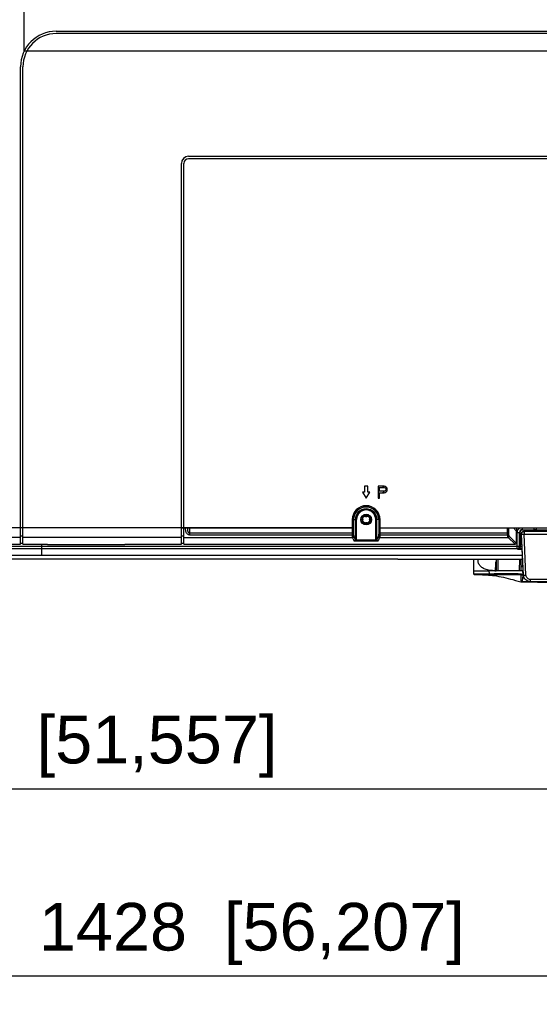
# Model space of a CAD drawing. Header units: millimetres. Extents: x -6054 to 364, y -1866 to 3094.
# Tile 130 of 256: x -4118 to -3901, y -208 to 205. Entities that reach past the tile are written whole.
import ezdxf

# ---------------------------------------------------------------- set-up
doc = ezdxf.new("R2010")
doc.units = ezdxf.units.MM
doc.header["$LTSCALE"] = 65.395
doc.header["$PDSIZE"] = 0.05
doc.layers.get('0').update_dxf_attribs({"linetype": 'CONTINUOUS'})
doc.layers.get('Defpoints').update_dxf_attribs({"linetype": 'CONTINUOUS'})
doc.layers.add('DIM', color=3, linetype='CONTINUOUS')
doc.styles.get("Standard").update_dxf_attribs({"font": 'arial.ttf'})
doc.dimstyles.new('ISO-25', dxfattribs={"dimtxt": 2.5, "dimasz": 2.5, "dimexe": 1.25, "dimexo": 0.625, "dimtad": 1, "dimtxsty": 'STANDARD', "dimcen": 2.5, "dimadec": 0, "dimazin": 0, "dimtfac": 1, "dimtmove": 0, "dimatfit": 3, "dimfxl": 1, "dimarcsym": 0})

# ---------------------------------------------------------------- blocks, each defined once
blk = doc.blocks.new('*D4')
at = {"layer": 'Defpoints', "color": 0}
for p in [(-3425.42, 234.04), (-4734.98, 45), (-4734.98, -117.52)]:
    blk.add_point(p, dxfattribs=at)
at = {"layer": 'DIM', "color": 3, "lineweight": -2}
for p, q in [((-3425.42, 233.41), (-3425.42, -118.77)), ((-4734.98, 44.37), (-4734.98, -118.77)), ((-3440.42, -117.52), (-4719.98, -117.52))]:
    blk.add_line(p, q, dxfattribs=at)
at = {"layer": 'DIM', "color": 3}
for points in [[(-4719.98, -115.02), (-4719.98, -120.02), (-4734.98, -117.52)], [(-3440.42, -120.02), (-3440.42, -115.02), (-3425.42, -117.52)]]:
    blk.add_solid(points, dxfattribs=at)
at = {"layer": 'DIM', "color": 2, "insert": (-4099.73, -99.71), "char_height": 20, "attachment_point": 5}
blk.add_mtext('1310  [51,557]', dxfattribs=at)
blk = doc.blocks.new('*D18')
at = {"layer": 'Defpoints', "color": 0}
for p in [(-3307.32, 492.15), (-4734.98, -14.55), (-4734.98, -196.07)]:
    blk.add_point(p, dxfattribs=at)
at = {"layer": 'DIM', "color": 3, "lineweight": -2}
for p, q in [((-3307.32, 491.52), (-3307.32, -197.32)), ((-4734.98, -15.18), (-4734.98, -197.32)), ((-3322.32, -196.07), (-4719.98, -196.07))]:
    blk.add_line(p, q, dxfattribs=at)
at = {"layer": 'DIM', "color": 3}
for points in [[(-4719.98, -193.57), (-4719.98, -198.57), (-4734.98, -196.07)], [(-3322.32, -198.57), (-3322.32, -193.57), (-3307.32, -196.07)]]:
    blk.add_solid(points, dxfattribs=at)
at = {"layer": 'DIM', "color": 2, "insert": (-4021.15, -178.26), "char_height": 20, "attachment_point": 5}
blk.add_mtext('1428  [56,207]', dxfattribs=at)
blk = doc.blocks.new('*D19')
at = {"layer": 'Defpoints', "color": 0}
for p in [(-3379.72, 594.65), (-4909.71, -20.96), (-4728.57, -20.96)]:
    blk.add_point(p, dxfattribs=at)
at = {"layer": 'DIM', "color": 3, "lineweight": -2}
for p, q in [((-3380.35, 594.65), (-4910.96, 594.65)), ((-4909.71, 579.65), (-4909.71, -5.96)), ((-4729.2, -20.96), (-4910.96, -20.96))]:
    blk.add_line(p, q, dxfattribs=at)
at = {"layer": 'DIM', "color": 3}
for points in [[(-4907.21, 579.65), (-4912.21, 579.65), (-4909.71, 594.65)], [(-4912.21, -5.96), (-4907.21, -5.96), (-4909.71, -20.96)]]:
    blk.add_solid(points, dxfattribs=at)
at = {"layer": 'DIM', "color": 2, "insert": (-4927.52, 286.84), "char_height": 20, "attachment_point": 5, "rotation": 90}
blk.add_mtext('616  [24,236]', dxfattribs=at)

msp = doc.modelspace()

# ---------------------------------------------------------------- linework, layer by layer
at = {"linetype": 'Continuous'}
for p, q in [((-4103.17, 200.65), (-3683.17, 200.65)), ((-3683.17, 199.65), (-4103.17, 199.65)), ((-4118.17, -14.7), (-4118.17, 185.65)), ((-4117.17, -14.7), (-4117.17, 185.65)), ((-3978.5, -7.84), (-4122.34, -7.84)), ((-4118.17, -11.81), (-4122.01, -11.81)), ((-4117.17, -11.31), (-4118.17, -11.31)), ((-4050.67, -11.81), (-4117.17, -11.81)), ((-4518.16, -15.52), (-3907.92, -15.52)), ((-4518.16, -16.52), (-3907.87, -16.52)), ((-4135.32, -14.7), (-4118.17, -14.7)), ((-4118.17, -14.2), (-4117.17, -14.2)), ((-4117.17, -14.7), (-4106.88, -14.7)), ((-4109.17, -19.39), (-4109.17, -14.7)), ((-4074.46, -14.96), (-4106.88, -14.96)), ((-3959.89, -19.39), (-4557.75, -19.39)), ((-3907.73, -19.39), (-4109.17, -19.39)), ((-3959.89, -20.96), (-4728.57, -20.96))]:
    msp.add_line(p, q, dxfattribs=at)
at = {"color": 7, "linetype": 'Continuous'}
for p, q in [((-4050.67, -14.7), (-4050.67, 145.15)), ((-4049.67, -14.7), (-4049.67, 145.15)), ((-4047.67, 148.15), (-3738.67, 148.15)), ((-3738.67, 147.15), (-4047.67, 147.15)), ((-3972.42, 9.65), (-3973.92, 9.65)), ((-3973.92, 9.65), (-3973.92, 7.15)), ((-3972.42, 7.15), (-3972.42, 9.65)), ((-3965.67, 9.65), (-3968.17, 9.65)), ((-3968.17, 9.65), (-3968.17, 4.65)), ((-3968.17, 9.12), (-3967.55, 9.12)), ((-3967.55, 9.12), (-3965.57, 9.12)), ((-3967.55, 7.52), (-3967.55, 9.12)), ((-3966.15, 9.54), (-3966.67, 9.65)), ((-3965.74, 9.22), (-3966.15, 9.54)), ((-3965.66, 9.12), (-3965.74, 9.22)), ((-3965.15, 9.54), (-3965.67, 9.65)), ((-3965.57, 9.12), (-3965.26, 9.01)), ((-3965.26, 9.01), (-3965.05, 8.8)), ((-3964.74, 9.22), (-3965.15, 9.54)), ((-3965.05, 8.8), (-3964.94, 8.48)), ((-3964.94, 8.48), (-3964.94, 8.16)), ((-3964.42, 8.8), (-3964.74, 9.22)), ((-3964.32, 8.48), (-3964.42, 8.8)), ((-3964.32, 8.05), (-3964.32, 8.48)), ((-3973.92, 7.15), (-3974.67, 7.15)), ((-3974.67, 7.15), (-3973.17, 4.65)), ((-3973.17, 4.65), (-3971.67, 7.15)), ((-3971.67, 7.15), (-3972.42, 7.15)), ((-3967.55, 7.52), (-3968.17, 7.52)), ((-3968.17, 6.88), (-3967.55, 6.88)), ((-3968.17, 4.65), (-3967.55, 4.65)), ((-3965.57, 7.52), (-3967.55, 7.52)), ((-3967.55, 6.88), (-3965.67, 6.88)), ((-3967.55, 4.65), (-3967.55, 6.88)), ((-3966.67, 6.88), (-3966.15, 6.99)), ((-3966.15, 6.99), (-3965.74, 7.31)), ((-3965.74, 7.31), (-3965.58, 7.52)), ((-3965.67, 6.88), (-3965.15, 6.99)), ((-3965.26, 7.63), (-3965.57, 7.52)), ((-3965.05, 7.84), (-3965.26, 7.63)), ((-3965.15, 6.99), (-3964.74, 7.31)), ((-3964.94, 8.16), (-3965.05, 7.84)), ((-3964.74, 7.31), (-3964.42, 7.73)), ((-3964.42, 7.73), (-3964.32, 8.05)), ((-4050.67, -7.84), (-3979, -7.84)), ((-4048.91, -7.84), (-4049.67, -7.84)), ((-4047.17, -10.82), (-4047.17, -7.84)), ((-3979, -4.35), (-3979, -7.84)), ((-3978.95, -4.35), (-3977.7, -4.35)), ((-3978.95, -10.07), (-3978.95, -4.35)), ((-3978.45, -10.07), (-3978.45, -4.35)), ((-3977.2, -4.35), (-3977.7, -4.35)), ((-3977.7, -12.82), (-3977.7, -4.35)), ((-3977.2, -13.43), (-3977.2, -4.35)), ((-3969.15, -4.35), (-3968.65, -4.35)), ((-3969.15, -13.43), (-3969.15, -4.35)), ((-3967.4, -4.35), (-3968.65, -4.35)), ((-3968.65, -12.82), (-3968.65, -4.35)), ((-3967.9, -4.35), (-3967.9, -10.07)), ((-3967.4, -4.35), (-3967.4, -10.07)), ((-3967.34, -7.84), (-3967.34, -4.35)), ((-3967.34, -7.84), (-3819, -7.84)), ((-3913.86, -10.07), (-3913.86, -7.84)), ((-3913.36, -10.07), (-3913.36, -7.84)), ((-3911.38, -7.84), (-3910.21, -9.01)), ((-3907.67, -7.84), (-3907.67, -8.72)), ((-3902.67, -9.14), (-3902.67, -7.84)), ((-3901.67, -9.14), (-3901.67, -7.84)), ((-4049.67, -11.31), (-4050.67, -11.31)), ((-4049.67, -11.81), (-3978.84, -11.81)), ((-3978.45, -10.07), (-4047.17, -10.07)), ((-3978.94, -10.82), (-4047.17, -10.82)), ((-3978.2, -13.31), (-3978.84, -11.81)), ((-3977.7, -12.82), (-3978.34, -11.31)), ((-3968, -11.31), (-3968.65, -12.82)), ((-3967.51, -11.81), (-3968.15, -13.31)), ((-3913.36, -10.07), (-3967.9, -10.07)), ((-3967.51, -11.81), (-3913.61, -11.81)), ((-3913.84, -10.82), (-3967.41, -10.82)), ((-3910.71, -14.7), (-3913.61, -11.81)), ((-3910.21, -14.21), (-3913.11, -11.31)), ((-3910.21, -9.01), (-3910.21, -14.21)), ((-3909.84, -9.76), (-3908.71, -9.76)), ((-3909.84, -16.52), (-3909.84, -9.76)), ((-3908.85, -15.52), (-3908.85, -9.76)), ((-3908.71, -9.76), (-3908.71, -10.62)), ((-3908.69, -11.05), (-3908.69, -15.75)), ((-3908.49, -10.6), (-3908.16, -10.6)), ((-3908.49, -10.6), (-3908.49, -11.09)), ((-3908.49, -11.09), (-3908.14, -11.09)), ((-3908.49, -15.75), (-3908.49, -11.09)), ((-3907.95, -10.4), (-3908.17, -10.4)), ((-3908.17, -10.4), (-3907.41, -25.85)), ((-3907.12, -27.69), (-3907.95, -10.4)), ((-3907.67, -8.59), (-3902.67, -8.59)), ((-3902.67, -8.72), (-3907.67, -8.72)), ((-3879.18, -9.35), (-3907.17, -9.35)), ((-3906.95, -9.35), (-3906.95, -10.4)), ((-3906.95, -10.4), (-3895.71, -10.4)), ((-3906.13, -27.69), (-3906.95, -10.4)), ((-3902.67, -8.46), (-3901.67, -8.46)), ((-3902.67, -8.96), (-3901.67, -8.96)), ((-3902.67, -9.14), (-3901.67, -9.14)), ((-3901.67, -8.59), (-3893.67, -8.59)), ((-3893.67, -8.72), (-3901.67, -8.72)), ((-4074.46, -14.7), (-4050.67, -14.7)), ((-4050.67, -14.2), (-4049.67, -14.2)), ((-4049.67, -14.7), (-3910.71, -14.7)), ((-3969.15, -12.93), (-3977.2, -12.93)), ((-3969.15, -13.43), (-3977.2, -13.43)), ((-3909.68, -16.74), (-3909.84, -16.52)), ((-3908.69, -15.75), (-3908.85, -15.52)), ((-3908.49, -15.75), (-3908.69, -15.75)), ((-3908.64, -16.32), (-3907.88, -16.32)), ((-3908.64, -16.32), (-3908.64, -16.82)), ((-3908.64, -16.82), (-3907.86, -16.82)), ((-3928.17, -20.96), (-3928.17, -25.76)), ((-3926.17, -22.34), (-3926.17, -20.96)), ((-3926.17, -22.34), (-3926.17, -20.96)), ((-3926.17, -22.34), (-3926.17, -20.96)), ((-3918.75, -22.05), (-3918.61, -22.11)), ((-3918.6, -20.96), (-3918.64, -25.84)), ((-3917.81, -25.85), (-3917.85, -20.96)), ((-3908.9, -20.96), (-3908.94, -25.85)), ((-3908.12, -23.88), (-3908.15, -20.96)), ((-3907.51, -23.88), (-3908.12, -23.88)), ((-3908.12, -24.07), (-3907.5, -24.07)), ((-3908.11, -25.85), (-3908.12, -24.07)), ((-3928.17, -25.76), (-3928.11, -27.04)), ((-3928.17, -25.76), (-3928.17, -25.76)), ((-3907.41, -25.85), (-3921.68, -25.85)), ((-3921.68, -25.85), (-3921.61, -27.1)), ((-3921.61, -27.1), (-3921.61, -27.38)), ((-3919.44, -27.11), (-3919.44, -27.39)), ((-3919.44, -27.39), (-3919.44, -27.87)), ((-3908.04, -27.2), (-3908.04, -27.46)), ((-3907.33, -27.51), (-3907.41, -25.85)), ((-3907.12, -27.69), (-3907.32, -28.09)), ((-3878.76, -30.41), (-3907.58, -30.41)), ((-3882.1, -29.46), (-3904.25, -29.46)), ((-3904.25, -30.41), (-3904.25, -29.46))]:
    msp.add_line(p, q, dxfattribs=at)
msp.add_line((-3959.89, -20.96), (-3907.65, -20.96))
at = {"color": 1}
msp.add_lwpolyline([(-4116.67, 273.61), (-3651.13, 273.61), (-3651.13, 192.27), (-4116.67, 192.27)], close=True, dxfattribs=at)
at = {"color": 7, "linetype": 'Continuous'}
for points in [[(-3928.11, -27.04), (-3928.1, -27.09), (-3928.08, -27.15), (-3928.05, -27.2), (-3928.02, -27.24), (-3927.99, -27.27), (-3927.96, -27.3), (-3927.93, -27.31), (-3927.9, -27.33), (-3927.87, -27.34), (-3927.85, -27.35), (-3927.82, -27.35), (-3927.79, -27.36), (-3927.77, -27.37), (-3927.74, -27.37), (-3927.71, -27.38), (-3927.68, -27.38), (-3927.65, -27.39), (-3927.62, -27.39), (-3927.58, -27.4), (-3927.54, -27.4), (-3927.5, -27.4), (-3927.46, -27.41), (-3927.41, -27.41), (-3927.37, -27.41), (-3927.31, -27.41), (-3927.26, -27.42), (-3927.2, -27.42), (-3927.14, -27.42), (-3927.07, -27.42), (-3927, -27.43), (-3926.93, -27.43), (-3926.86, -27.43)], [(-3926.86, -27.43), (-3926.19, -27.44), (-3925.31, -27.46), (-3924.42, -27.48), (-3923.55, -27.52), (-3922.69, -27.56), (-3921.85, -27.62), (-3921.02, -27.69), (-3920.19, -27.77), (-3919.44, -27.87)], [(-3919.44, -27.87), (-3918.49, -28.01), (-3917.49, -28.18), (-3916.52, -28.37), (-3915.56, -28.57), (-3914.6, -28.79), (-3913.63, -29.03), (-3912.63, -29.29), (-3911.61, -29.56), (-3910.55, -29.85), (-3909.44, -30.16), (-3908.3, -30.47)]]:
    msp.add_lwpolyline(points, dxfattribs=at)
for radius in [2.25, 2.05, 1.55]:
    msp.add_circle((-3973.17, -4.35), radius, dxfattribs=at)
at = {"linetype": 'Continuous'}
for radius in [15, 14]:
    msp.add_arc((-4103.17, 185.65), radius, 90, 180, dxfattribs=at)
at = {"color": 7, "linetype": 'Continuous'}
for centre, radius, start, end in [((-4047.67, 145.15), 3, 90, 180), ((-4047.67, 145.15), 2, 90, 180), ((-3973.17, -4.35), 5.83, 0, 180), ((-3973.17, -4.35), 5.78, 0, 180), ((-3973.17, -4.35), 5.28, 0, 180), ((-3973.17, -4.35), 4.52, 0, 180), ((-3973.17, -4.35), 4.03, 0, 180), ((-3974.97, -4.35), 0.5, 307.1689, 52.8311), ((-3973.17, -2.55), 0.5, 217.1689, 322.8311), ((-3971.37, -4.35), 0.5, 127.1689, 232.8311), ((-3973.17, -6.15), 0.5, 37.1689, 142.8311), ((-3907.67, -9.76), 2.17, 117.5728, 180), ((-3907.67, -9.76), 1.17, 90, 180), ((-3907.67, -9.76), 1.03, 90, 180), ((-3909.69, -15.75), 1, 328.0557, 0.1885), ((-3902.75, -25.12), 10.59, 123.7808, 124.2073), ((-3909.69, -15.75), 1.2, 331.4182, 0.0227), ((-3908.64, -9.26), 7.56, 268.9538, 269.9971), ((-3926.48, -1.19), 26.24, 269.1802, 269.988), ((-3955.65, -5596.09), 5569.1, 89.51013, 89.6275), ((-3917.21, 17.35), 43.21, 267.284, 268.1099), ((-3903.91, -28.11), 3.41, 179.6601, 181.7805), ((-3908.23, -31), 0.756, 61.8369, 77.3397)]:
    msp.add_arc(centre, radius, start, end, dxfattribs=at)
for centre, major_axis, ratio, start_param, end_param in [((-3908.2, -9.04), (-1.44, 1.44), 0.985257, 0.15473, 0.777972), ((-3907.17, -10.35), (0.948, 0.331), 0.995119, 1.233051, 2.856008), ((-3910.72, -14.2), (0.359, -0.359), 0.985257, -0.777972, 0.777972)]:
    msp.add_ellipse(centre, major_axis=major_axis, ratio=ratio, start_param=start_param, end_param=end_param, dxfattribs=at)
for points, knots in [([(-4047.17, -10.82), (-4047.34, -10.82), (-4047.67, -10.77), (-4048.1, -10.55), (-4048.42, -10.21), (-4048.63, -9.8), (-4048.77, -9.34), (-4048.88, -8.69), (-4048.91, -8.18), (-4048.91, -7.84)], [0, 0, 0, 0, 0.131407, 0.253146, 0.368548, 0.485188, 0.607029, 0.734478, 1, 1, 1, 1]), ([(-4047.17, -10.07), (-4047.23, -10.07), (-4047.34, -10.06), (-4047.54, -9.96), (-4047.72, -9.76), (-4047.85, -9.47), (-4047.94, -9.16), (-4047.99, -8.83), (-4048.03, -8.39), (-4048.04, -8.06), (-4048.04, -7.84)], [0, 0, 0, 0, 0.063607, 0.125968, 0.246945, 0.368389, 0.491946, 0.617412, 0.744247, 1, 1, 1, 1]), ([(-3978.94, -10.82), (-3978.94, -10.77), (-3978.95, -10.52), (-3978.95, -10.27), (-3978.95, -10.07)], [0, 0, 0, 0, 0.208731, 1, 1, 1, 1]), ([(-3978.94, -10.82), (-3978.88, -10.82), (-3978.75, -10.8), (-3978.59, -10.72), (-3978.48, -10.6), (-3978.44, -10.49), (-3978.44, -10.44)], [0, 0, 0, 0, 0.280299, 0.545324, 0.784285, 1, 1, 1, 1]), ([(-3978.84, -11.81), (-3978.85, -11.79), (-3978.86, -11.75), (-3978.88, -11.64), (-3978.9, -11.45), (-3978.92, -11.16), (-3978.93, -10.94), (-3978.94, -10.82)], [0, 0, 0, 0, 0.050572, 0.123216, 0.333948, 0.628359, 1, 1, 1, 1]), ([(-3978.84, -11.81), (-3978.78, -11.81), (-3978.65, -11.78), (-3978.48, -11.67), (-3978.37, -11.5), (-3978.34, -11.37), (-3978.34, -11.31)], [0, 0, 0, 0, 0.250488, 0.500992, 0.750916, 1, 1, 1, 1]), ([(-3978.44, -10.44), (-3978.44, -10.42), (-3978.45, -10.29), (-3978.45, -10.17), (-3978.45, -10.07)], [0, 0, 0, 0, 0.208794, 1, 1, 1, 1]), ([(-3978.34, -11.31), (-3978.36, -11.28), (-3978.37, -11.18), (-3978.4, -11), (-3978.42, -10.75), (-3978.44, -10.55), (-3978.44, -10.44)], [0, 0, 0, 0, 0.123796, 0.334632, 0.628817, 1, 1, 1, 1]), ([(-3967.9, -10.44), (-3967.91, -10.55), (-3967.92, -10.75), (-3967.95, -11), (-3967.97, -11.18), (-3967.99, -11.28), (-3968, -11.31)], [0, 0, 0, 0, 0.37118, 0.665365, 0.876203, 1, 1, 1, 1]), ([(-3967.51, -11.81), (-3967.57, -11.81), (-3967.7, -11.78), (-3967.87, -11.67), (-3967.98, -11.5), (-3968, -11.37), (-3968, -11.31)], [0, 0, 0, 0, 0.250488, 0.500992, 0.750916, 1, 1, 1, 1]), ([(-3967.9, -10.07), (-3967.9, -10.11), (-3967.9, -10.23), (-3967.9, -10.36), (-3967.9, -10.44)], [0, 0, 0, 0, 0.28001, 1, 1, 1, 1]), ([(-3967.41, -10.82), (-3967.47, -10.82), (-3967.59, -10.8), (-3967.75, -10.72), (-3967.87, -10.6), (-3967.9, -10.49), (-3967.9, -10.44)], [0, 0, 0, 0, 0.280299, 0.545324, 0.784285, 1, 1, 1, 1]), ([(-3967.41, -10.82), (-3967.41, -10.94), (-3967.42, -11.16), (-3967.45, -11.45), (-3967.47, -11.64), (-3967.49, -11.75), (-3967.5, -11.79), (-3967.51, -11.81)], [0, 0, 0, 0, 0.371638, 0.66605, 0.876783, 0.949428, 1, 1, 1, 1]), ([(-3967.4, -10.07), (-3967.4, -10.14), (-3967.4, -10.39), (-3967.4, -10.64), (-3967.41, -10.82)], [0, 0, 0, 0, 0.280023, 1, 1, 1, 1]), ([(-3913.84, -10.82), (-3913.84, -10.77), (-3913.86, -10.52), (-3913.86, -10.27), (-3913.86, -10.07)], [0, 0, 0, 0, 0.208826, 1, 1, 1, 1]), ([(-3913.84, -10.82), (-3913.78, -10.81), (-3913.66, -10.79), (-3913.5, -10.71), (-3913.39, -10.59), (-3913.35, -10.49), (-3913.34, -10.44)], [0, 0, 0, 0, 0.277051, 0.542139, 0.783378, 1, 1, 1, 1]), ([(-3913.61, -11.81), (-3913.62, -11.79), (-3913.64, -11.75), (-3913.69, -11.64), (-3913.74, -11.45), (-3913.8, -11.16), (-3913.83, -10.94), (-3913.84, -10.82)], [0, 0, 0, 0, 0.05678, 0.132725, 0.344582, 0.635352, 1, 1, 1, 1]), ([(-3913.61, -11.81), (-3913.54, -11.81), (-3913.41, -11.78), (-3913.25, -11.67), (-3913.14, -11.5), (-3913.11, -11.37), (-3913.11, -11.31)], [0, 0, 0, 0, 0.249511, 0.5, 0.750489, 1, 1, 1, 1]), ([(-3913.34, -10.44), (-3913.35, -10.42), (-3913.36, -10.3), (-3913.36, -10.17), (-3913.36, -10.07)], [0, 0, 0, 0, 0.209171, 1, 1, 1, 1]), ([(-3913.11, -11.31), (-3913.14, -11.28), (-3913.19, -11.18), (-3913.24, -11), (-3913.3, -10.75), (-3913.33, -10.55), (-3913.34, -10.44)], [0, 0, 0, 0, 0.135409, 0.347816, 0.637535, 1, 1, 1, 1]), ([(-3908.69, -11.05), (-3908.69, -11.02), (-3908.7, -10.87), (-3908.71, -10.73), (-3908.71, -10.62)], [0, 0, 0, 0, 0.201346, 1, 1, 1, 1]), ([(-3908.69, -11.05), (-3908.69, -11.05), (-3908.69, -11.07), (-3908.68, -11.09), (-3908.66, -11.09), (-3908.65, -11.09), (-3908.63, -11.09), (-3908.6, -11.09), (-3908.55, -11.09), (-3908.51, -11.09), (-3908.49, -11.09)], [0, 0, 0, 0, 0.101765, 0.186578, 0.225051, 0.270606, 0.38139, 0.514923, 0.666312, 1, 1, 1, 1]), ([(-3907.95, -10.4), (-3907.95, -10.27), (-3907.91, -10), (-3907.69, -9.65), (-3907.36, -9.41), (-3907.09, -9.35), (-3906.95, -9.35)], [0, 0, 0, 0, 0.250448, 0.500636, 0.750448, 1, 1, 1, 1]), ([(-3907.95, -10.4), (-3907.94, -10.41), (-3907.9, -10.41), (-3907.84, -10.42), (-3907.74, -10.42), (-3907.62, -10.42), (-3907.47, -10.42), (-3907.25, -10.42), (-3907.07, -10.41), (-3906.95, -10.4)], [0, 0, 0, 0, 0.034544, 0.101394, 0.198742, 0.323395, 0.47116, 0.637002, 1, 1, 1, 1]), ([(-3978.2, -13.31), (-3978.13, -13.31), (-3978, -13.29), (-3977.84, -13.18), (-3977.73, -13.01), (-3977.7, -12.88), (-3977.7, -12.82)], [0, 0, 0, 0, 0.250488, 0.500992, 0.750916, 1, 1, 1, 1]), ([(-3977.2, -13.43), (-3977.32, -13.43), (-3977.5, -13.43), (-3977.73, -13.41), (-3977.88, -13.4), (-3978, -13.38), (-3978.1, -13.36), (-3978.16, -13.34), (-3978.19, -13.32), (-3978.2, -13.31)], [0, 0, 0, 0, 0.36628, 0.532896, 0.680486, 0.80402, 0.89955, 0.964617, 1, 1, 1, 1]), ([(-3977.2, -12.93), (-3977.26, -12.93), (-3977.38, -12.93), (-3977.53, -12.91), (-3977.64, -12.88), (-3977.69, -12.84), (-3977.7, -12.82)], [0, 0, 0, 0, 0.356757, 0.66289, 0.880914, 1, 1, 1, 1]), ([(-3968.65, -12.82), (-3968.65, -12.84), (-3968.71, -12.88), (-3968.81, -12.91), (-3968.97, -12.93), (-3969.09, -12.93), (-3969.15, -12.93)], [0, 0, 0, 0, 0.119085, 0.337108, 0.643241, 1, 1, 1, 1]), ([(-3968.15, -13.31), (-3968.15, -13.32), (-3968.19, -13.34), (-3968.25, -13.36), (-3968.34, -13.38), (-3968.47, -13.4), (-3968.61, -13.41), (-3968.84, -13.43), (-3969.02, -13.43), (-3969.15, -13.43)], [0, 0, 0, 0, 0.035383, 0.100449, 0.195978, 0.319512, 0.467102, 0.633718, 1, 1, 1, 1]), ([(-3968.15, -13.31), (-3968.21, -13.31), (-3968.34, -13.29), (-3968.51, -13.18), (-3968.62, -13.01), (-3968.65, -12.88), (-3968.65, -12.82)], [0, 0, 0, 0, 0.250488, 0.500992, 0.750916, 1, 1, 1, 1]), ([(-3909.84, -16.52), (-3909.71, -16.52), (-3909.45, -16.46), (-3909.12, -16.24), (-3908.9, -15.91), (-3908.85, -15.65), (-3908.85, -15.52)], [0, 0, 0, 0, 0.250067, 0.500593, 0.750773, 1, 1, 1, 1]), ([(-3908.84, -16.28), (-3908.93, -16.42), (-3909.18, -16.66), (-3909.52, -16.74), (-3909.68, -16.74)], [0, 0, 0, 0, 0.499971, 1, 1, 1, 1]), ([(-3909.68, -16.74), (-3909.5, -16.75), (-3909.14, -16.67), (-3908.85, -16.47), (-3908.7, -16.37)], [0, 0, 0, 0, 0.497942, 1, 1, 1, 1]), ([(-3909.68, -16.74), (-3909.55, -16.76), (-3909.25, -16.8), (-3908.94, -16.81), (-3908.77, -16.82)], [0, 0, 0, 0, 0.441236, 1, 1, 1, 1]), ([(-3920.6, -25.72), (-3921.01, -25.68), (-3921.75, -25.58), (-3923.02, -25.29), (-3924.1, -24.83), (-3924.94, -24.19), (-3925.61, -23.46), (-3925.98, -22.8), (-3926.17, -22.34)], [0, 0, 0, 0, 0.176827, 0.3247, 0.568864, 0.677585, 0.783201, 1, 1, 1, 1]), ([(-3919.08, -25.83), (-3919.06, -25.78), (-3919.01, -25.65), (-3918.96, -25.4), (-3918.91, -25.07), (-3918.86, -24.64), (-3918.83, -24.12), (-3918.78, -23.25), (-3918.76, -22.55), (-3918.75, -22.05)], [0, 0, 0, 0, 0.042875, 0.108342, 0.197391, 0.310282, 0.447047, 0.607643, 1, 1, 1, 1]), ([(-3928.17, -25.76), (-3928.17, -25.77), (-3928.15, -25.79), (-3928.11, -25.81), (-3928.04, -25.83), (-3927.92, -25.85), (-3927.66, -25.87), (-3927.21, -25.89), (-3926.82, -25.89), (-3926.6, -25.89)], [0, 0, 0, 0, 0.026807, 0.049182, 0.078687, 0.159938, 0.271141, 0.581011, 1, 1, 1, 1]), ([(-3928.11, -27.04), (-3928.11, -27.05), (-3928.07, -27.07), (-3928.03, -27.09), (-3927.94, -27.1), (-3927.8, -27.12), (-3927.59, -27.14), (-3927.32, -27.15), (-3926.99, -27.15), (-3926.61, -27.15), (-3926.01, -27.15), (-3925.17, -27.14), (-3924.06, -27.12), (-3922.86, -27.1), (-3922.03, -27.1), (-3921.61, -27.1)], [0, 0, 0, 0, 0.006899, 0.013347, 0.022024, 0.046173, 0.079334, 0.121261, 0.171586, 0.22985, 0.295507, 0.446447, 0.61867, 0.805579, 1, 1, 1, 1]), ([(-3926.6, -25.89), (-3926.26, -25.89), (-3925.52, -25.88), (-3923.88, -25.86), (-3922.58, -25.85), (-3921.68, -25.85)], [0, 0, 0, 0, 0.206557, 0.449738, 1, 1, 1, 1]), ([(-3926.49, -27.43), (-3926.16, -27.43), (-3925.44, -27.42), (-3923.82, -27.4), (-3922.52, -27.38), (-3921.61, -27.38)], [0, 0, 0, 0, 0.201244, 0.443387, 1, 1, 1, 1]), ([(-3919.26, -25.81), (-3919.38, -25.81), (-3919.83, -25.78), (-3920.28, -25.75), (-3920.6, -25.72)], [0, 0, 0, 0, 0.267377, 1, 1, 1, 1]), ([(-3908.06, -30.26), (-3908.07, -30.23), (-3908.07, -30.17), (-3908.08, -30.03), (-3908.09, -29.82), (-3908.1, -29.54), (-3908.11, -29.21), (-3908.11, -28.84), (-3908.1, -28.25), (-3908.07, -27.78), (-3908.04, -27.46)], [0, 0, 0, 0, 0.031763, 0.067345, 0.151068, 0.251573, 0.36857, 0.501821, 0.651273, 1, 1, 1, 1]), ([(-3908.04, -27.2), (-3907.9, -27.2), (-3907.64, -27.25), (-3907.42, -27.41), (-3907.33, -27.51)], [0, 0, 0, 0, 0.499894, 1, 1, 1, 1]), ([(-3908.04, -27.46), (-3907.94, -27.46), (-3907.75, -27.5), (-3907.52, -27.69), (-3907.37, -27.94), (-3907.33, -28.12), (-3907.32, -28.22)], [0, 0, 0, 0, 0.251569, 0.502221, 0.751563, 1, 1, 1, 1]), ([(-3907.87, -30.33), (-3907.83, -30.3), (-3907.76, -30.22), (-3907.67, -30.06), (-3907.61, -29.86), (-3907.53, -29.51), (-3907.45, -28.95), (-3907.37, -28.48), (-3907.32, -28.22)], [0, 0, 0, 0, 0.069165, 0.148147, 0.242557, 0.354937, 0.637269, 1, 1, 1, 1]), ([(-3907.33, -27.51), (-3907.33, -27.56), (-3907.32, -27.75), (-3907.32, -27.95), (-3907.32, -28.09)], [0, 0, 0, 0, 0.266513, 1, 1, 1, 1]), ([(-3907.12, -27.69), (-3907.11, -27.7), (-3907.08, -27.7), (-3907.01, -27.71), (-3906.91, -27.71), (-3906.79, -27.71), (-3906.65, -27.71), (-3906.42, -27.7), (-3906.25, -27.7), (-3906.13, -27.69)], [0, 0, 0, 0, 0.034547, 0.101406, 0.198744, 0.323396, 0.471168, 0.63699, 1, 1, 1, 1]), ([(-3904.25, -30.41), (-3904.61, -30.41), (-3905.34, -30.27), (-3906.28, -29.68), (-3906.92, -28.78), (-3907.1, -28.05), (-3907.12, -27.69)], [0, 0, 0, 0, 0.249598, 0.499462, 0.749638, 1, 1, 1, 1]), ([(-3904.25, -29.46), (-3904.48, -29.46), (-3904.96, -29.38), (-3905.58, -28.99), (-3906, -28.4), (-3906.11, -27.93), (-3906.13, -27.69)], [0, 0, 0, 0, 0.250234, 0.500251, 0.750113, 1, 1, 1, 1]), ([(-3908.15, -30.43), (-3908.14, -30.42), (-3908.1, -30.41), (-3908.06, -30.35), (-3908.06, -30.3), (-3908.06, -30.26)], [0, 0, 0, 0, 0.266631, 0.494036, 1, 1, 1, 1]), ([(-3908.15, -30.43), (-3908.12, -30.42), (-3908.03, -30.41), (-3907.93, -30.37), (-3907.87, -30.33)], [0, 0, 0, 0, 0.30211, 1, 1, 1, 1]), ([(-3907.58, -30.41), (-3907.64, -30.41), (-3907.83, -30.41), (-3908.02, -30.42), (-3908.15, -30.43)], [0, 0, 0, 0, 0.28004, 1, 1, 1, 1]), ([(-3908.15, -30.43), (-3908.11, -30.43), (-3907.91, -30.43), (-3907.72, -30.44), (-3907.56, -30.44)], [0, 0, 0, 0, 0.206147, 1, 1, 1, 1]), ([(-3907.58, -30.41), (-3907.66, -30.41), (-3907.76, -30.39), (-3907.85, -30.35), (-3907.87, -30.33)], [0, 0, 0, 0, 0.746987, 1, 1, 1, 1]), ([(-3907.56, -30.44), (-3907.18, -30.45), (-3906.31, -30.46), (-3904.21, -30.49), (-3901.15, -30.55), (-3897.23, -30.62), (-3893.17, -30.65), (-3889.11, -30.62), (-3885.2, -30.55), (-3882.14, -30.49), (-3880.04, -30.46), (-3879.16, -30.45), (-3878.79, -30.44)], [0, 0, 0, 0, 0.039192, 0.091436, 0.218913, 0.358054, 0.500025, 0.641995, 0.781133, 0.908597, 0.960826, 1, 1, 1, 1])]:
    msp.add_open_spline(points, degree=3, knots=knots, dxfattribs=at)
for points in [[(-3908.71, -10.62), (-3908.64, -10.6), (-3908.56, -10.6), (-3908.49, -10.6)], [(-3921.61, -27.1), (-3920.89, -27.1), (-3920.17, -27.11), (-3919.44, -27.11)], [(-3921.61, -27.38), (-3920.89, -27.38), (-3920.17, -27.39), (-3919.44, -27.39)], [(-3919.44, -27.39), (-3915.64, -27.41), (-3911.84, -27.44), (-3908.04, -27.46)]]:
    msp.add_open_spline(points, degree=3, dxfattribs=at)

# ---------------------------------------------------------------- dimensions: what is measured, and where the dimension line sits
at = {"layer": 'DIM'}
dim = msp.add_linear_dim(base=(-4909.71, -20.96), p1=(-3379.72, 594.65), p2=(-4728.57, -20.96), angle=90, text='<> []', dimstyle='ISO-25', override={"dimtxt": 20, "dimasz": 15, "dimgap": 5, "dimdec": 0, "dimclrd": 3, "dimclre": 3, "dimclrt": 2, "dimadec": 1, "dimtp": 0.3, "dimtm": 0.3, "dimtofl": 0}, dxfattribs=at)
dim.commit()
dim.dimension.update_dxf_attribs({"geometry": '*D19', "text_midpoint": (-4927.52, 286.84)})
dim = msp.add_linear_dim(base=(-4734.98, -196.07), p1=(-3307.32, 492.15), p2=(-4734.98, -14.55), text='<> []', dimstyle='ISO-25', override={"dimtxt": 20, "dimasz": 15, "dimgap": 5, "dimdec": 0, "dimclrd": 3, "dimclre": 3, "dimclrt": 2, "dimadec": 1, "dimtp": 0.3, "dimtm": 0.3, "dimtofl": 0}, dxfattribs=at)
dim.commit()
dim.dimension.update_dxf_attribs({"geometry": '*D18', "text_midpoint": (-4021.15, -178.26)})
dim = msp.add_linear_dim(base=(-4734.98, -117.52), p1=(-3425.42, 234.04), p2=(-4734.98, 45), text='<> []', dimstyle='ISO-25', override={"dimtxt": 20, "dimasz": 15, "dimgap": 5, "dimdec": 0, "dimclrd": 3, "dimclre": 3, "dimclrt": 2, "dimadec": 1, "dimtp": 0.3, "dimtm": 0.3, "dimtofl": 0}, dxfattribs=at)
dim.commit()
dim.dimension.update_dxf_attribs({"geometry": '*D4', "text_midpoint": (-4099.73, -117.52), "dimtype": 160})

doc.saveas('drawing.dxf')
